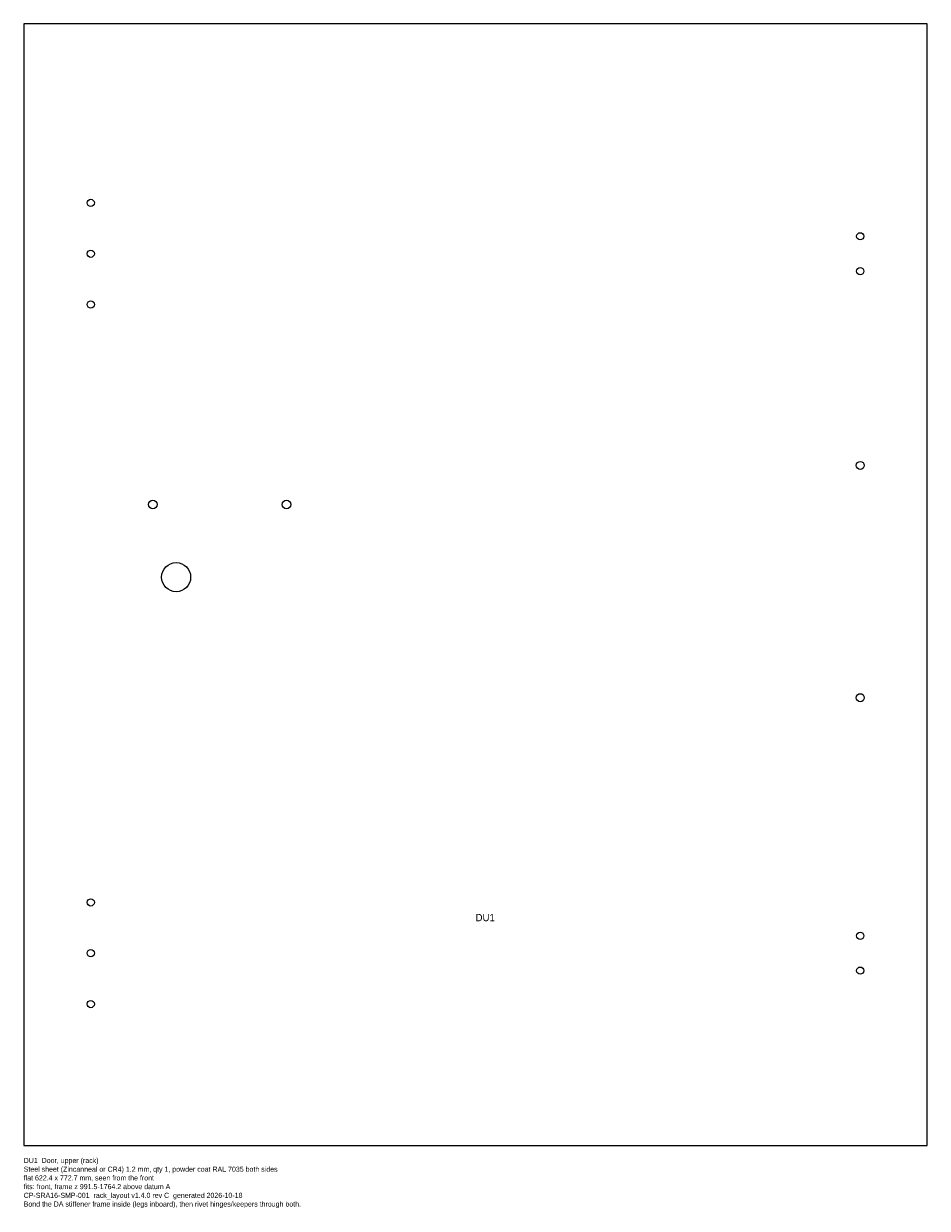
# Model space of a CAD drawing. Header units: millimetres. Extents: x 0 to 622, y -43 to 773.
import ezdxf

# ---------------------------------------------------------------- set-up
doc = ezdxf.new("R2010")
doc.units = ezdxf.units.MM
for name, color, linetype in [('CUT', 7, 'CONTINUOUS'), ('ETCH', 3, 'CONTINUOUS'), ('NOTES', 8, 'CONTINUOUS')]:
    doc.layers.add(name, color=color, linetype=linetype)

msp = doc.modelspace()

# ---------------------------------------------------------------- linework, layer by layer
at = {"layer": 'CUT'}
msp.add_lwpolyline([(0, 0), (622.4, 0), (622.4, 772.7), (0, 772.7)], close=True, dxfattribs=at)
for centre, radius in [((46.2, 649.26), 2.5), ((576.2, 626.26), 2.5), ((46.2, 614.26), 2.5), ((576.2, 602.26), 2.5), ((46.2, 579.26), 2.5), ((576.2, 468.5), 2.75), ((89, 441.5), 3), ((181, 441.5), 3), ((105, 391.5), 10), ((576.2, 308.5), 2.75), ((46.2, 167.49), 2.5), ((576.2, 144.49), 2.5), ((46.2, 132.49), 2.5), ((576.2, 120.49), 2.5), ((46.2, 97.49), 2.5)]:
    msp.add_circle(centre, radius, dxfattribs=at)

# ---------------------------------------------------------------- texts
at = {"layer": 'ETCH'}
msp.add_text('DU1', height=5, dxfattribs=at).set_placement((311.2, 154.54))
at = {"layer": 'NOTES'}
for s, p in [('DU1  Door, upper (rack)', (0, -12)), ('Steel sheet (Zincanneal or CR4) 1.2 mm, qty 1, powder coat RAL 7035 both sides', (0, -18)), ('flat 622.4 x 772.7 mm, seen from the front', (0, -24)), ('fits: front, frame z 991.5-1764.2 above datum A', (0, -30)), ('CP-SRA16-SMP-001  rack_layout v1.4.0 rev C  generated 2026-10-18', (0, -36)), ('Bond the DA stiffener frame inside (legs inboard), then rivet hinges/keepers through both.', (0, -42))]:
    msp.add_text(s, height=3.5, dxfattribs=at).set_placement(p)

doc.saveas('drawing.dxf')
